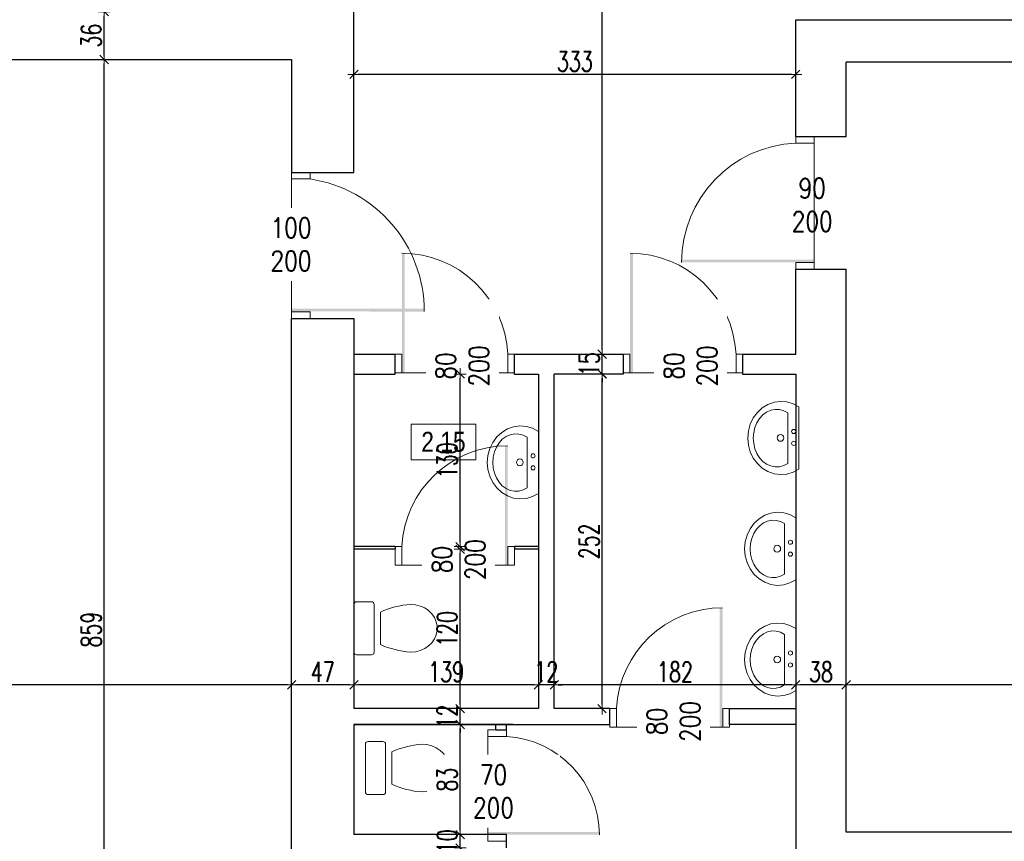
# Model space of a CAD drawing. Header units: millimetres. Extents: x 0 to 111311, y -48878 to -25280.
# Tile 21 of 244: x 66983 to 67725, y -39263 to -38644. Entities that reach past the tile are written whole.
import ezdxf

# ---------------------------------------------------------------- set-up
doc = ezdxf.new("R2010")
doc.units = ezdxf.units.MM
doc.layers.get('Defpoints').update_dxf_attribs({"color": 30})
for name, color, linetype, lineweight in [('0.35', 132, 'Continuous', 35), ('0_meble', 8, 'Continuous', 9), ('J opisy', 7, 'Continuous', 9), ('J stolarka_okna', 144, 'Continuous', 0), ('J wymiary', 1, 'Continuous', 9), ('OPIS', 7, 'Continuous', 5), ('sciany', 252, 'Continuous', 30)]:
    doc.layers.add(name, color=color, linetype=linetype, lineweight=lineweight)
doc.styles.add('ADESK2', font='simplex', dxfattribs={"width": 0.7})
doc.styles.get("Standard").update_dxf_attribs({"font": 'arial.ttf'})
doc.dimstyles.new('1-100', dxfattribs={"dimscale": 1.5, "dimtxt": 10, "dimasz": 2, "dimexe": 1, "dimexo": 1, "dimgap": 1.5, "dimtad": 1, "dimdec": 0, "dimrnd": 0.5, "dimdsep": 46, "dimtxsty": 'ADESK2', "dimblk": 'wymiar', "dimcen": -1, "dimdle": 5, "dimse1": 1, "dimse2": 1, "dimclrd": 256, "dimclre": 256, "dimclrt": 256, "dimadec": 0, "dimazin": 0, "dimtfac": 1, "dimtdec": 0, "dimtix": 1, "dimtmove": 0, "dimatfit": 3, "dimfxl": 20, "dimfxlon": 1, "dimtolj": 1, "dimtzin": 0, "dimarcsym": 0})

# ---------------------------------------------------------------- blocks, each defined once
blk = doc.blocks.new('muszla04')
blk.add_lwpolyline([(0, 40), (11.23, 40, -0.414214), (13.23, 38), (13.23, 2, -0.414214), (11.23, 0), (0, 0, -0.414214), (-2, 2), (-2, 38, -0.414214)], format="xyb", close=True)
at = {"flags": 128}
blk.add_lwpolyline([(40.7, 2), (44.4, 2.31), (47.98, 3.22), (51.31, 4.7), (54.27, 6.7), (56.78, 9.15), (58.74, 11.98), (60.08, 15.07), (60.76, 18.34), (60.76, 21.66), (60.08, 24.93), (58.74, 28.02), (56.78, 30.85), (54.27, 33.3), (51.31, 35.3), (47.98, 36.78), (44.4, 37.69), (40.7, 38)], dxfattribs=at)
blk.add_lwpolyline([(17.92, 32.21), (17.92, 7.79)])
for centre, start, end in [((45.81, -29.75), 94.30913, 114.23108), ((45.81, 69.75), 245.76892, 265.69087)]:
    blk.add_arc(centre, 67.95, start, end)
blk = doc.blocks.new('umywal04')
at = {"flags": 128}
for points in [[(0, 0), (-2.35, -4.36), (-3.75, -9.05), (-4.13, -13.9), (-3.49, -18.73), (-1.85, -23.35), (0.74, -27.6), (4.16, -31.32), (8.31, -34.36), (13.02, -36.62), (18.11, -38.01), (23.4, -38.48), (28.69, -38.01), (33.78, -36.62), (38.49, -34.36), (42.63, -31.32), (46.06, -27.6), (48.64, -23.35), (50.29, -18.73), (50.93, -13.9), (50.55, -9.05), (49.15, -4.36), (46.8, 0)], [(4.27, -8.38), (2.67, -11.42), (1.79, -14.65), (1.67, -17.95), (2.32, -21.21), (3.71, -24.31), (5.79, -27.15), (8.49, -29.63), (11.71, -31.65), (15.34, -33.15), (19.25, -34.07), (23.31, -34.38), (27.36, -34.07), (31.27, -33.15), (34.91, -31.65), (38.13, -29.63), (40.82, -27.15), (42.9, -24.31), (44.29, -21.21), (44.94, -17.95), (44.82, -14.65), (43.95, -11.42), (42.34, -8.38)]]:
    blk.add_lwpolyline(points, dxfattribs=at)
for points in [[(0, 0), (46.8, 0)], [(4.27, -8.38), (42.34, -8.38)]]:
    blk.add_lwpolyline(points)
for centre, radius in [((19.34, -3.97), 1.56), ((28.33, -3.97), 1.56), ((23.48, -13.91), 2.54)]:
    blk.add_circle(centre, radius)
blk = doc.blocks.new('wymiar')
for p, q in [((1.5, 0), (-1.5, 0)), ((1.06, 1.06), (-1.06, -1.06)), ((0, 1.5), (0, -1.5))]:
    blk.add_line(p, q)
blk = doc.blocks.new('*D2091')
at = {"layer": 'Defpoints', "color": 0, "ltscale": 4}
for p in [(67605.59, -39144.97), (67605.59, -39144.97), (67909.59, -39144.97)]:
    blk.add_point(p, dxfattribs=at)
at = {"layer": 'J wymiary', "lineweight": -2}
blk.add_line((67906.59, -39144.97), (67608.59, -39144.97), dxfattribs=at)
at = {"layer": 'J wymiary', "lineweight": -2, "ltscale": 4, "xscale": 3, "yscale": 3, "zscale": 3, "rotation": 180}
blk.add_blockref('wymiar', (67605.59, -39144.97), dxfattribs=at)
at = {"layer": 'J wymiary', "lineweight": -2, "ltscale": 4, "xscale": 3, "yscale": 3, "zscale": 3}
blk.add_blockref('wymiar', (67909.59, -39144.97), dxfattribs=at)
at = {"layer": 'J wymiary', "ltscale": 4, "insert": (67757.59, -39135.22), "char_height": 15, "attachment_point": 5, "style": 'ADESK2'}
blk.add_mtext('\\A1;304', dxfattribs=at)
blk = doc.blocks.new('*D2092')
at = {"layer": 'Defpoints', "color": 0, "ltscale": 4}
for p in [(67567.59, -39144.97), (67567.59, -39144.97), (67605.59, -39144.97)]:
    blk.add_point(p, dxfattribs=at)
at = {"layer": 'J wymiary', "lineweight": -2}
blk.add_line((67602.59, -39144.97), (67570.59, -39144.97), dxfattribs=at)
at = {"layer": 'J wymiary', "lineweight": -2, "ltscale": 4, "xscale": 3, "yscale": 3, "zscale": 3, "rotation": 180}
blk.add_blockref('wymiar', (67567.59, -39144.97), dxfattribs=at)
at = {"layer": 'J wymiary', "lineweight": -2, "ltscale": 4, "xscale": 3, "yscale": 3, "zscale": 3}
blk.add_blockref('wymiar', (67605.59, -39144.97), dxfattribs=at)
at = {"layer": 'J wymiary', "ltscale": 4, "insert": (67586.59, -39135.22), "char_height": 15, "attachment_point": 5, "style": 'ADESK2'}
blk.add_mtext('\\A1;38', dxfattribs=at)
blk = doc.blocks.new('*D2093')
at = {"layer": 'Defpoints', "color": 0, "ltscale": 4}
for p in [(67385.59, -39144.97), (67385.59, -39144.97), (67567.59, -39144.97)]:
    blk.add_point(p, dxfattribs=at)
at = {"layer": 'J wymiary', "lineweight": -2}
blk.add_line((67564.59, -39144.97), (67388.59, -39144.97), dxfattribs=at)
at = {"layer": 'J wymiary', "lineweight": -2, "ltscale": 4, "xscale": 3, "yscale": 3, "zscale": 3, "rotation": 180}
blk.add_blockref('wymiar', (67385.59, -39144.97), dxfattribs=at)
at = {"layer": 'J wymiary', "lineweight": -2, "ltscale": 4, "xscale": 3, "yscale": 3, "zscale": 3}
blk.add_blockref('wymiar', (67567.59, -39144.97), dxfattribs=at)
at = {"layer": 'J wymiary', "ltscale": 4, "insert": (67476.59, -39135.22), "char_height": 15, "attachment_point": 5, "style": 'ADESK2'}
blk.add_mtext('\\A1;182', dxfattribs=at)
blk = doc.blocks.new('*D2094')
at = {"layer": 'Defpoints', "color": 0, "ltscale": 4}
for p in [(67373.59, -39144.97), (67373.59, -39144.97), (67385.59, -39144.97)]:
    blk.add_point(p, dxfattribs=at)
at = {"layer": 'J wymiary', "lineweight": -2}
for p, q in [((67370.59, -39144.97), (67367.59, -39144.97)), ((67385.59, -39144.97), (67373.59, -39144.97)), ((67388.59, -39144.97), (67391.59, -39144.97))]:
    blk.add_line(p, q, dxfattribs=at)
at = {"layer": 'J wymiary', "lineweight": -2, "ltscale": 4, "xscale": 3, "yscale": 3, "zscale": 3}
blk.add_blockref('wymiar', (67373.59, -39144.97), dxfattribs=at)
at = {"layer": 'J wymiary', "lineweight": -2, "ltscale": 4, "xscale": 3, "yscale": 3, "zscale": 3, "rotation": 180}
blk.add_blockref('wymiar', (67385.59, -39144.97), dxfattribs=at)
at = {"layer": 'J wymiary', "ltscale": 4, "insert": (67379.59, -39135.22), "char_height": 15, "attachment_point": 5, "style": 'ADESK2'}
blk.add_mtext('\\A1;12', dxfattribs=at)
blk = doc.blocks.new('*D2095')
at = {"layer": 'Defpoints', "color": 0, "ltscale": 4}
for p in [(67234.59, -39144.97), (67234.59, -39144.97), (67373.59, -39144.97)]:
    blk.add_point(p, dxfattribs=at)
at = {"layer": 'J wymiary', "lineweight": -2}
blk.add_line((67370.59, -39144.97), (67237.59, -39144.97), dxfattribs=at)
at = {"layer": 'J wymiary', "lineweight": -2, "ltscale": 4, "xscale": 3, "yscale": 3, "zscale": 3, "rotation": 180}
blk.add_blockref('wymiar', (67234.59, -39144.97), dxfattribs=at)
at = {"layer": 'J wymiary', "lineweight": -2, "ltscale": 4, "xscale": 3, "yscale": 3, "zscale": 3}
blk.add_blockref('wymiar', (67373.59, -39144.97), dxfattribs=at)
at = {"layer": 'J wymiary', "ltscale": 4, "insert": (67304.09, -39135.22), "char_height": 15, "attachment_point": 5, "style": 'ADESK2'}
blk.add_mtext('\\A1;139', dxfattribs=at)
blk = doc.blocks.new('*D2096')
at = {"layer": 'Defpoints', "color": 0, "ltscale": 4}
for p in [(67187.59, -39144.97), (67187.59, -39144.97), (67234.59, -39144.97)]:
    blk.add_point(p, dxfattribs=at)
at = {"layer": 'J wymiary', "lineweight": -2}
blk.add_line((67231.59, -39144.97), (67190.59, -39144.97), dxfattribs=at)
at = {"layer": 'J wymiary', "lineweight": -2, "ltscale": 4, "xscale": 3, "yscale": 3, "zscale": 3, "rotation": 180}
blk.add_blockref('wymiar', (67187.59, -39144.97), dxfattribs=at)
at = {"layer": 'J wymiary', "lineweight": -2, "ltscale": 4, "xscale": 3, "yscale": 3, "zscale": 3}
blk.add_blockref('wymiar', (67234.59, -39144.97), dxfattribs=at)
at = {"layer": 'J wymiary', "ltscale": 4, "insert": (67211.09, -39135.22), "char_height": 15, "attachment_point": 5, "style": 'ADESK2'}
blk.add_mtext('\\A1;47', dxfattribs=at)
blk = doc.blocks.new('*D2097')
at = {"layer": 'Defpoints', "color": 0, "ltscale": 4}
for p in [(66632.59, -39144.97), (66632.59, -39144.97), (67187.59, -39144.97)]:
    blk.add_point(p, dxfattribs=at)
at = {"layer": 'J wymiary', "lineweight": -2}
blk.add_line((67184.59, -39144.97), (66635.59, -39144.97), dxfattribs=at)
at = {"layer": 'J wymiary', "lineweight": -2, "ltscale": 4, "xscale": 3, "yscale": 3, "zscale": 3, "rotation": 180}
blk.add_blockref('wymiar', (66632.59, -39144.97), dxfattribs=at)
at = {"layer": 'J wymiary', "lineweight": -2, "ltscale": 4, "xscale": 3, "yscale": 3, "zscale": 3}
blk.add_blockref('wymiar', (67187.59, -39144.97), dxfattribs=at)
at = {"layer": 'J wymiary', "ltscale": 4, "insert": (66910.09, -39135.22), "char_height": 15, "attachment_point": 5, "style": 'ADESK2'}
blk.add_mtext('\\A1;555', dxfattribs=at)
blk = doc.blocks.new('*D2114')
at = {"layer": 'Defpoints', "color": 0, "ltscale": 4}
for p in [(67046.33, -38673.82), (67187.59, -38673.82), (67187.59, -39532.82)]:
    blk.add_point(p, dxfattribs=at)
at = {"layer": 'J wymiary', "lineweight": -2}
blk.add_line((67046.33, -39529.82), (67046.33, -38676.82), dxfattribs=at)
at = {"layer": 'J wymiary', "lineweight": -2, "ltscale": 4, "xscale": 3, "yscale": 3, "zscale": 3}
for p, rotation in [((67046.33, -38673.82), 90), ((67046.33, -39532.82), 270)]:
    blk.add_blockref('wymiar', p, dxfattribs=dict(at, rotation=rotation))
at = {"layer": 'J wymiary', "ltscale": 4, "insert": (67036.58, -39103.32), "char_height": 15, "attachment_point": 5, "rotation": 90, "style": 'ADESK2'}
blk.add_mtext('\\A1;859', dxfattribs=at)
blk = doc.blocks.new('*D2115')
at = {"layer": 'Defpoints', "color": 0, "ltscale": 4}
for p in [(67046.33, -38637.82), (67046.33, -38637.82), (67046.33, -38673.82)]:
    blk.add_point(p, dxfattribs=at)
at = {"layer": 'J wymiary', "lineweight": -2}
blk.add_line((67046.33, -38670.82), (67046.33, -38640.82), dxfattribs=at)
at = {"layer": 'J wymiary', "lineweight": -2, "ltscale": 4, "xscale": 3, "yscale": 3, "zscale": 3}
for p, rotation in [((67046.33, -38637.82), 90), ((67046.33, -38673.82), 270)]:
    blk.add_blockref('wymiar', p, dxfattribs=dict(at, rotation=rotation))
at = {"layer": 'J wymiary', "ltscale": 4, "insert": (67036.58, -38655.82), "char_height": 15, "attachment_point": 5, "rotation": 90, "style": 'ADESK2'}
blk.add_mtext('\\A1;36', dxfattribs=at)
blk = doc.blocks.new('*D2145')
at = {"layer": 'Defpoints', "color": 0, "ltscale": 4}
for p in [(67314.68, -39257.82), (67314.68, -39257.82), (67314.68, -39267.82)]:
    blk.add_point(p, dxfattribs=at)
at = {"layer": 'J wymiary', "lineweight": -2}
for p, q in [((67314.68, -39254.82), (67314.68, -39251.82)), ((67314.68, -39267.82), (67314.68, -39257.82)), ((67314.68, -39270.82), (67314.68, -39273.82))]:
    blk.add_line(p, q, dxfattribs=at)
at = {"layer": 'J wymiary', "lineweight": -2, "ltscale": 4, "xscale": 3, "yscale": 3, "zscale": 3}
for p, rotation in [((67314.68, -39257.82), 270), ((67314.68, -39267.82), 90)]:
    blk.add_blockref('wymiar', p, dxfattribs=dict(at, rotation=rotation))
at = {"layer": 'J wymiary', "ltscale": 4, "insert": (67304.93, -39262.82), "char_height": 15, "attachment_point": 5, "rotation": 90, "style": 'ADESK2'}
blk.add_mtext('\\A1;10', dxfattribs=at)
blk = doc.blocks.new('*D2146')
at = {"layer": 'Defpoints', "color": 0, "ltscale": 4}
for p in [(67314.68, -39174.82), (67314.68, -39174.82), (67314.68, -39257.82)]:
    blk.add_point(p, dxfattribs=at)
at = {"layer": 'J wymiary', "lineweight": -2}
blk.add_line((67314.68, -39254.82), (67314.68, -39177.82), dxfattribs=at)
at = {"layer": 'J wymiary', "lineweight": -2, "ltscale": 4, "xscale": 3, "yscale": 3, "zscale": 3}
for p, rotation in [((67314.68, -39174.82), 90), ((67314.68, -39257.82), 270)]:
    blk.add_blockref('wymiar', p, dxfattribs=dict(at, rotation=rotation))
at = {"layer": 'J wymiary', "ltscale": 4, "insert": (67304.93, -39216.32), "char_height": 15, "attachment_point": 5, "rotation": 90, "style": 'ADESK2'}
blk.add_mtext('\\A1;83', dxfattribs=at)
blk = doc.blocks.new('*D2147')
at = {"layer": 'Defpoints', "color": 0, "ltscale": 4}
for p in [(67314.68, -39162.82), (67314.68, -39162.82), (67314.68, -39174.82)]:
    blk.add_point(p, dxfattribs=at)
at = {"layer": 'J wymiary', "lineweight": -2}
for p, q in [((67314.68, -39159.82), (67314.68, -39156.82)), ((67314.68, -39174.82), (67314.68, -39162.82)), ((67314.68, -39177.82), (67314.68, -39180.82))]:
    blk.add_line(p, q, dxfattribs=at)
at = {"layer": 'J wymiary', "lineweight": -2, "ltscale": 4, "xscale": 3, "yscale": 3, "zscale": 3}
for p, rotation in [((67314.68, -39162.82), 270), ((67314.68, -39174.82), 90)]:
    blk.add_blockref('wymiar', p, dxfattribs=dict(at, rotation=rotation))
at = {"layer": 'J wymiary', "ltscale": 4, "insert": (67304.93, -39168.82), "char_height": 15, "attachment_point": 5, "rotation": 90, "style": 'ADESK2'}
blk.add_mtext('\\A1;12', dxfattribs=at)
blk = doc.blocks.new('*D2148')
at = {"layer": 'Defpoints', "color": 0, "ltscale": 4}
for p in [(67314.68, -39042.82), (67314.68, -39042.82), (67314.68, -39162.82)]:
    blk.add_point(p, dxfattribs=at)
at = {"layer": 'J wymiary', "lineweight": -2}
blk.add_line((67314.68, -39159.82), (67314.68, -39045.82), dxfattribs=at)
at = {"layer": 'J wymiary', "lineweight": -2, "ltscale": 4, "xscale": 3, "yscale": 3, "zscale": 3}
for p, rotation in [((67314.68, -39042.82), 90), ((67314.68, -39162.82), 270)]:
    blk.add_blockref('wymiar', p, dxfattribs=dict(at, rotation=rotation))
at = {"layer": 'J wymiary', "ltscale": 4, "insert": (67304.93, -39102.82), "char_height": 15, "attachment_point": 5, "rotation": 90, "style": 'ADESK2'}
blk.add_mtext('\\A1;120', dxfattribs=at)
blk = doc.blocks.new('*D2149')
at = {"layer": 'Defpoints', "color": 0, "ltscale": 4}
for p in [(67265.59, -38910.82), (67314.68, -38910.82), (67265.59, -39040.82)]:
    blk.add_point(p, dxfattribs=at)
at = {"layer": 'J wymiary', "lineweight": -2}
blk.add_line((67314.68, -39037.82), (67314.68, -38913.82), dxfattribs=at)
at = {"layer": 'J wymiary', "lineweight": -2, "ltscale": 4, "xscale": 3, "yscale": 3, "zscale": 3}
for p, rotation in [((67314.68, -38910.82), 90), ((67314.68, -39040.82), 270)]:
    blk.add_blockref('wymiar', p, dxfattribs=dict(at, rotation=rotation))
at = {"layer": 'J wymiary', "ltscale": 4, "insert": (67304.93, -38975.82), "char_height": 15, "attachment_point": 5, "rotation": 90, "style": 'ADESK2'}
blk.add_mtext('\\A1;130', dxfattribs=at)
blk = doc.blocks.new('*D2150')
at = {"layer": 'Defpoints', "color": 0, "ltscale": 4}
for p in [(67385.59, -38910.82), (67421.61, -38910.82), (67385.59, -39162.82)]:
    blk.add_point(p, dxfattribs=at)
at = {"layer": 'J wymiary', "lineweight": -2}
blk.add_line((67421.61, -39159.82), (67421.61, -38913.82), dxfattribs=at)
at = {"layer": 'J wymiary', "lineweight": -2, "ltscale": 4, "xscale": 3, "yscale": 3, "zscale": 3}
for p, rotation in [((67421.61, -38910.82), 90), ((67421.61, -39162.82), 270)]:
    blk.add_blockref('wymiar', p, dxfattribs=dict(at, rotation=rotation))
at = {"layer": 'J wymiary', "ltscale": 4, "insert": (67411.86, -39036.82), "char_height": 15, "attachment_point": 5, "rotation": 90, "style": 'ADESK2'}
blk.add_mtext('\\A1;252', dxfattribs=at)
blk = doc.blocks.new('*D2151')
at = {"layer": 'Defpoints', "color": 0, "ltscale": 4}
for p in [(67421.61, -38895.82), (67421.72, -38895.82), (67421.61, -38910.82)]:
    blk.add_point(p, dxfattribs=at)
at = {"layer": 'J wymiary', "lineweight": -2}
for p, q in [((67421.72, -38892.82), (67421.72, -38889.82)), ((67421.72, -38910.82), (67421.72, -38895.82)), ((67421.72, -38913.82), (67421.72, -38916.82))]:
    blk.add_line(p, q, dxfattribs=at)
at = {"layer": 'J wymiary', "lineweight": -2, "ltscale": 4, "xscale": 3, "yscale": 3, "zscale": 3}
for p, rotation in [((67421.72, -38895.82), 270), ((67421.72, -38910.82), 90)]:
    blk.add_blockref('wymiar', p, dxfattribs=dict(at, rotation=rotation))
at = {"layer": 'J wymiary', "ltscale": 4, "insert": (67411.97, -38903.32), "char_height": 15, "attachment_point": 5, "rotation": 90, "style": 'ADESK2'}
blk.add_mtext('\\A1;15', dxfattribs=at)
blk = doc.blocks.new('*D2152')
at = {"layer": 'Defpoints', "color": 0, "ltscale": 4}
for p in [(67421.61, -38283.82), (67421.72, -38283.82), (67421.61, -38895.82)]:
    blk.add_point(p, dxfattribs=at)
at = {"layer": 'J wymiary', "lineweight": -2}
blk.add_line((67421.72, -38892.82), (67421.72, -38286.82), dxfattribs=at)
at = {"layer": 'J wymiary', "lineweight": -2, "ltscale": 4, "xscale": 3, "yscale": 3, "zscale": 3}
for p, rotation in [((67421.72, -38283.82), 90), ((67421.72, -38895.82), 270)]:
    blk.add_blockref('wymiar', p, dxfattribs=dict(at, rotation=rotation))
at = {"layer": 'J wymiary', "ltscale": 4, "insert": (67411.97, -38589.82), "char_height": 15, "attachment_point": 5, "rotation": 90, "style": 'ADESK2'}
blk.add_mtext('\\A1;612', dxfattribs=at)
blk = doc.blocks.new('*D2153')
at = {"layer": 'Defpoints', "color": 0, "ltscale": 4}
for p in [(67234.59, -38643.82), (67567.59, -38643.82), (67234.59, -38685.04)]:
    blk.add_point(p, dxfattribs=at)
at = {"layer": 'J wymiary', "lineweight": -2}
blk.add_line((67564.59, -38685.04), (67237.59, -38685.04), dxfattribs=at)
at = {"layer": 'J wymiary', "lineweight": -2, "ltscale": 4, "xscale": 3, "yscale": 3, "zscale": 3, "rotation": 180}
blk.add_blockref('wymiar', (67234.59, -38685.04), dxfattribs=at)
at = {"layer": 'J wymiary', "lineweight": -2, "ltscale": 4, "xscale": 3, "yscale": 3, "zscale": 3}
blk.add_blockref('wymiar', (67567.59, -38685.04), dxfattribs=at)
at = {"layer": 'J wymiary', "ltscale": 4, "insert": (67401.09, -38675.29), "char_height": 15, "attachment_point": 5, "style": 'ADESK2'}
blk.add_mtext('\\A1;333', dxfattribs=at)
blk = doc.blocks.new('*D2264')
at = {"layer": 'Defpoints', "color": 0, "ltscale": 4}
for p in [(65924.59, -37767.82), (71294.81, -37767.82), (71294.81, -39878.71)]:
    blk.add_point(p, dxfattribs=at)
at = {"layer": 'J wymiary', "lineweight": -2, "ltscale": 4}
blk.add_line((65927.59, -39878.71), (71291.81, -39878.71), dxfattribs=at)
at = {"layer": 'J wymiary', "lineweight": -2, "ltscale": 4, "xscale": 3, "yscale": 3, "zscale": 3, "rotation": 180}
blk.add_blockref('wymiar', (65924.59, -39878.71), dxfattribs=at)
at = {"layer": 'J wymiary', "lineweight": -2, "ltscale": 4, "xscale": 3, "yscale": 3, "zscale": 3}
blk.add_blockref('wymiar', (71294.81, -39878.71), dxfattribs=at)
at = {"layer": 'J wymiary', "ltscale": 4, "insert": (68609.7, -39868.96), "char_height": 15, "attachment_point": 5, "style": 'ADESK2'}
blk.add_mtext('\\A1;5370', dxfattribs=at)
blk = doc.blocks.new('*D2321')
at = {"layer": 'Defpoints', "color": 0, "ltscale": 4}
for p in [(67573.57, -34741.82), (71251.22, -39579.04), (71746.6, -39579.04)]:
    blk.add_point(p, dxfattribs=at)
at = {"layer": 'J wymiary', "lineweight": -2}
blk.add_line((71746.6, -34744.82), (71746.6, -39576.04), dxfattribs=at)
at = {"layer": 'J wymiary', "lineweight": -2, "ltscale": 4, "xscale": 3, "yscale": 3, "zscale": 3}
for p, rotation in [((71746.6, -34741.82), 90), ((71746.6, -39579.04), 270)]:
    blk.add_blockref('wymiar', p, dxfattribs=dict(at, rotation=rotation))
at = {"layer": 'J wymiary', "ltscale": 4, "insert": (71736.85, -37160.43), "char_height": 15, "attachment_point": 5, "rotation": 90, "style": 'ADESK2'}
blk.add_mtext('\\A1;4837', dxfattribs=at)

msp = doc.modelspace()

# ---------------------------------------------------------------- linework, layer by layer
at = {"layer": '0.35', "color": 1}
msp.add_line((67567.586, -38887.584), (67567.586, -38887.584), dxfattribs=at)
at = {"layer": 'J opisy'}
for p, q in [((67556.586, -38781.816), (67606.586, -38781.816)), ((67212.586, -38808.757), (67162.586, -38808.757)), ((67312.014, -38880.15), (67312.014, -38930.15)), ((67484.014, -38880.15), (67484.014, -38930.15)), ((67309.158, -39025.15), (67309.158, -39075.15)), ((67471.158, -39147.15), (67471.158, -39197.15)), ((67365.252, -39220.816), (67315.252, -39220.816))]:
    msp.add_line(p, q, dxfattribs=at)
at = {"layer": 'J stolarka_okna'}
for p, q in [((67581.586, -38731.816), (67567.586, -38731.816)), ((67567.586, -38731.816), (67567.586, -38736.816)), ((67581.586, -38736.816), (67581.586, -38731.816)), ((67581.586, -38736.816), (67567.586, -38736.816)), ((67187.586, -38758.816), (67201.586, -38758.816)), ((67187.586, -38763.816), (67187.586, -38758.816)), ((67201.586, -38758.816), (67201.586, -38763.816)), ((67187.586, -38763.816), (67187.586, -38863.816)), ((67201.586, -38763.816), (67187.586, -38763.816)), ((67581.586, -38826.816), (67567.586, -38826.816)), ((67567.586, -38826.816), (67567.586, -38831.816)), ((67581.586, -38831.816), (67567.586, -38831.816)), ((67581.586, -38831.816), (67581.586, -38826.816)), ((67187.586, -38863.816), (67201.586, -38863.816)), ((67187.586, -38868.816), (67187.586, -38863.816)), ((67187.586, -38868.816), (67201.586, -38868.816)), ((67201.586, -38863.816), (67201.586, -38868.816)), ((67270.586, -38895.816), (67265.586, -38895.816)), ((67265.586, -38909.816), (67265.586, -38895.816)), ((67270.586, -38909.816), (67270.586, -38895.816)), ((67355.586, -38895.816), (67350.586, -38895.816)), ((67350.586, -38909.816), (67350.586, -38895.816)), ((67355.586, -38909.816), (67355.586, -38895.816)), ((67355.586, -38909.816), (67355.586, -38895.816)), ((67442.586, -38895.816), (67437.586, -38895.816)), ((67437.586, -38909.816), (67437.586, -38895.816)), ((67442.586, -38909.816), (67442.586, -38895.816)), ((67527.586, -38895.816), (67522.586, -38895.816)), ((67522.586, -38909.816), (67522.586, -38895.816)), ((67527.586, -38909.816), (67527.586, -38895.816)), ((67265.586, -38909.816), (67270.586, -38909.816)), ((67270.586, -38909.816), (67350.586, -38909.816)), ((67350.586, -38909.816), (67355.586, -38909.816)), ((67437.586, -38909.816), (67442.586, -38909.816)), ((67442.586, -38909.816), (67522.586, -38909.816)), ((67522.586, -38909.816), (67527.586, -38909.816)), ((67265.586, -39054.816), (67265.586, -39040.816)), ((67265.586, -39040.816), (67270.586, -39040.816)), ((67270.586, -39054.816), (67270.586, -39040.816)), ((67350.586, -39054.816), (67350.586, -39040.816)), ((67350.586, -39040.816), (67355.586, -39040.816)), ((67355.586, -39054.816), (67355.586, -39040.816)), ((67270.586, -39054.816), (67265.586, -39054.816)), ((67350.586, -39054.816), (67270.586, -39054.816)), ((67355.586, -39054.816), (67350.586, -39054.816)), ((67427.586, -39176.816), (67427.586, -39162.816)), ((67427.586, -39162.816), (67432.586, -39162.816)), ((67432.586, -39176.816), (67432.586, -39162.816)), ((67512.586, -39176.816), (67512.586, -39162.816)), ((67512.586, -39162.816), (67517.586, -39162.816)), ((67517.586, -39176.816), (67517.586, -39162.816)), ((67335.586, -39183.816), (67335.586, -39178.816)), ((67349.586, -39178.816), (67335.586, -39178.816)), ((67349.586, -39178.816), (67349.586, -39183.816)), ((67432.586, -39176.816), (67427.586, -39176.816)), ((67512.586, -39176.816), (67432.586, -39176.816)), ((67517.586, -39176.816), (67512.586, -39176.816)), ((67335.586, -39257.816), (67335.586, -39183.816)), ((67335.586, -39183.816), (67349.586, -39183.816)), ((67335.586, -39262.816), (67335.586, -39257.816)), ((67335.586, -39257.816), (67349.586, -39257.816)), ((67335.586, -39262.816), (67349.586, -39262.816)), ((67349.586, -39257.816), (67349.586, -39262.816))]:
    msp.add_line(p, q, dxfattribs=at)
for centre, radius, start, end in [((67186.567, -38863.712), 101.019, 0, 81.449952), ((67270.69, -38899.812), 79.996, 2.863242, 90), ((67442.69, -38899.812), 79.996, 2.863242, 90), ((67350.482, -39044.812), 79.996, 90, 177.136758), ((67512.482, -39166.812), 79.996, 90, 177.136758), ((67345.339, -39257.942), 74.247, 0, 86.720915)]:
    msp.add_arc(centre, radius, start, end, dxfattribs=at)
for points in [[(67272.815, -38819.816), (67270.69, -38819.816), (67272.815, -38909.816), (67270.815, -38909.816)], [(67444.815, -38819.816), (67442.69, -38819.816), (67444.815, -38909.816), (67442.815, -38909.816)], [(67481.586, -38824.587), (67481.586, -38826.712), (67581.586, -38824.587), (67581.586, -38826.587)], [(67287.586, -38861.587), (67287.586, -38863.712), (67187.586, -38861.587), (67187.586, -38863.587)], [(67348.357, -38964.816), (67350.482, -38964.816), (67348.357, -39054.816), (67350.357, -39054.816)], [(67510.357, -39086.816), (67512.482, -39086.816), (67510.357, -39176.816), (67512.357, -39176.816)], [(67419.586, -39255.816), (67419.586, -39257.942), (67335.586, -39255.816), (67335.586, -39257.816)]]:
    msp.add_solid(points, dxfattribs=at)
at = {"layer": 'sciany'}
for p, q in [((67234.586, -38758.816), (67234.586, -38572.816)), ((67567.586, -38731.816), (67567.586, -38643.816)), ((67567.586, -38643.816), (68165.586, -38643.816)), ((66632.586, -38673.816), (67187.586, -38673.816)), ((67187.586, -38673.816), (67187.586, -38758.816)), ((68165.586, -38675.816), (67605.586, -38675.816)), ((67605.586, -38731.816), (67605.586, -38675.816)), ((67567.586, -38731.816), (67605.586, -38731.816)), ((67187.586, -38758.816), (67234.586, -38758.816)), ((67567.586, -38895.816), (67567.586, -38831.816)), ((67567.586, -38831.816), (67605.586, -38831.816)), ((67605.586, -39255.816), (67605.586, -38831.816)), ((67187.586, -39532.816), (67187.586, -38868.816)), ((67187.586, -38868.816), (67234.586, -38868.816)), ((67234.586, -38868.816), (67234.586, -38943.816)), ((67234.586, -38895.816), (67265.586, -38895.816)), ((67265.586, -38910.816), (67265.586, -38895.816)), ((67355.586, -38910.816), (67355.586, -38895.816)), ((67355.586, -38895.816), (67437.586, -38895.816)), ((67355.586, -38895.816), (67437.586, -38895.816)), ((67437.586, -38895.816), (67437.586, -38910.816)), ((67527.586, -38895.816), (67567.586, -38895.816)), ((67527.586, -38895.816), (67527.586, -38910.816)), ((67234.586, -38910.816), (67265.586, -38910.816)), ((67355.586, -38910.816), (67373.586, -38910.816)), ((67373.586, -38910.816), (67373.586, -39018.992)), ((67373.586, -38910.816), (67373.586, -39162.816)), ((67437.586, -38910.816), (67385.586, -38910.816)), ((67385.586, -39162.816), (67385.586, -38910.816)), ((67527.586, -38910.816), (67567.586, -38910.816)), ((67567.586, -38910.816), (67567.586, -39362.816)), ((67234.586, -38943.816), (67234.586, -39162.816)), ((67265.586, -39040.816), (67234.586, -39040.816)), ((67265.586, -39040.816), (67265.586, -39042.816)), ((67373.586, -39040.816), (67355.586, -39040.816)), ((67355.586, -39040.816), (67355.586, -39042.816)), ((67265.586, -39042.816), (67234.586, -39042.816)), ((67373.586, -39042.816), (67355.586, -39042.816)), ((67373.586, -39162.816), (67234.586, -39162.816)), ((67427.586, -39162.816), (67385.586, -39162.816)), ((67427.586, -39174.816), (67427.586, -39162.816)), ((67517.586, -39174.816), (67517.586, -39162.816)), ((67517.586, -39162.816), (67567.586, -39162.816)), ((67234.586, -39174.816), (67427.586, -39174.816)), ((67354.586, -39174.816), (67234.586, -39174.816)), ((67234.586, -39174.816), (67234.586, -39257.816)), ((67341.586, -39178.816), (67341.586, -39174.816)), ((67341.586, -39178.816), (67349.586, -39178.816)), ((67349.586, -39178.816), (67349.586, -39174.816)), ((67567.586, -39174.816), (67517.586, -39174.816)), ((67738.586, -39255.816), (67605.586, -39255.816)), ((67349.586, -39257.816), (67234.586, -39257.816)), ((67349.586, -39267.816), (67349.586, -39257.816))]:
    msp.add_line(p, q, dxfattribs=at)

# ---------------------------------------------------------------- block references
at = {"layer": '0_meble', "xscale": -1, "rotation": 270}
for p in [(67569.993, -38982.376), (67567.586, -39065.846), (67567.586, -39149.296)]:
    msp.add_blockref('umywal04', p, dxfattribs=at)
at = {"layer": '0_meble'}
msp.add_blockref('muszla04', (67245.215, -39227.644, 0), dxfattribs=at)

# ---------------------------------------------------------------- dimensions: what is measured, and where the dimension line sits
at = {"layer": 'J wymiary'}
for base, p1, p2, picture, middle in [((67421.723, -38283.816), (67421.609, -38895.816), (67421.609, -38283.816), '*D2152', (67411.973, -38589.816)), ((67046.327, -38637.816), (67046.327, -38673.816), (67046.327, -38637.816), '*D2115', (67036.577, -38655.816)), ((67421.723, -38895.816), (67421.609, -38910.816), (67421.609, -38895.816), '*D2151', (67411.973, -38903.316)), ((67421.609, -38910.816), (67385.586, -39162.816), (67385.586, -38910.816), '*D2150', (67411.859, -39036.816)), ((67314.678, -39162.816), (67314.678, -39174.816), (67314.678, -39162.816), '*D2147', (67304.928, -39168.816))]:
    dim = msp.add_linear_dim(base=base, p1=p1, p2=p2, angle=90, dimstyle='1-100', dxfattribs=at)
    dim.commit()
    dim.dimension.update_dxf_attribs({"geometry": picture, "text_midpoint": middle})
for base, p1, p2, picture, middle in [((67234.586, -38685.037), (67567.586, -38643.816), (67234.586, -38643.816), '*D2153', (67401.086, -38675.287)), ((66632.586, -39144.967), (67187.586, -39144.967), (66632.586, -39144.967), '*D2097', (66910.086, -39135.217)), ((67187.586, -39144.967), (67234.586, -39144.967), (67187.586, -39144.967), '*D2096', (67211.086, -39135.217)), ((67234.586, -39144.967), (67373.586, -39144.967), (67234.586, -39144.967), '*D2095', (67304.086, -39135.217)), ((67373.586, -39144.967), (67385.586, -39144.967), (67373.586, -39144.967), '*D2094', (67379.586, -39135.217)), ((67567.586, -39144.967), (67605.586, -39144.967), (67567.586, -39144.967), '*D2092', (67586.586, -39135.217)), ((67605.586, -39144.967), (67909.586, -39144.967), (67605.586, -39144.967), '*D2091', (67757.586, -39135.217))]:
    dim = msp.add_linear_dim(base=base, p1=p1, p2=p2, dimstyle='1-100', dxfattribs=at)
    dim.commit()
    dim.dimension.update_dxf_attribs({"geometry": picture, "text_midpoint": middle})

# ---------------------------------------------------------------- next in the draw order: texts
at = {"layer": 'J opisy', "char_height": 15, "width": 85.22639, "attachment_point": 5, "line_spacing_factor": 0.771429, "bg_fill": 2}
for s, insert, rotation in [('\\pxsm1;{\\Fsimplex.shx|c238;\\W0.8;90\\P200}', (67580.042, -38783.304), 0.004545), ('\\pxsm1;{\\Fsimplex.shx|c238;\\W0.8;100\\P200}', (67187.153, -38813.088), 359.995455), ('\\pxsm1;{\\Fsimplex.shx|c238;\\W0.8;80\\P200}', (67316.346, -38904.717), 90.004545), ('\\pxsm1;{\\Fsimplex.shx|c238;\\W0.8;80\\P200}', (67488.346, -38904.717), 90.004545), ('\\pxsm1;{\\Fsimplex.shx|c238;\\W0.8;80\\P200}', (67313.489, -39050.584), 89.995455), ('\\pxsm1;{\\Fsimplex.shx|c238;\\W0.8;80\\P200}', (67475.489, -39172.584), 89.995455), ('\\pxsm1;{\\Fsimplex.shx|c238;\\W0.8;70\\P200}', (67339.819, -39225.148), 359.995455)]:
    msp.add_mtext(s, dxfattribs=dict(at, insert=insert, rotation=rotation))

# ---------------------------------------------------------------- next in the draw order: linework, layer by layer
at = {"layer": 'J stolarka_okna'}
msp.add_line((67581.586, -38736.816), (67581.586, -38826.816), dxfattribs=at)
msp.add_arc((67571.571, -38826.712), 89.984, 92.537795, 180, dxfattribs=at)
at = {"layer": 'OPIS'}
msp.add_lwpolyline([(67326.436, -38975.348), (67277.686, -38975.348), (67277.686, -38948.473), (67326.436, -38948.473)], close=True, dxfattribs=at)

# ---------------------------------------------------------------- next in the draw order: block references
at = {"layer": '0_meble', "xscale": -1, "rotation": 270}
msp.add_blockref('umywal04', (67373.586, -39000.782), dxfattribs=at)
at = {"layer": '0_meble'}
msp.add_blockref('muszla04', (67236.586, -39122.334), dxfattribs=at)

# ---------------------------------------------------------------- next in the draw order: texts
at = {"layer": 'OPIS', "insert": (67302.061, -38961.91), "char_height": 15, "width": 48.75, "attachment_point": 5, "line_spacing_factor": 0.857143}
msp.add_mtext('{\\fArial Narrow|b0|i0|c238|p34;2.15}', dxfattribs=at)

# ---------------------------------------------------------------- next in the draw order: dimensions: what is measured, and where the dimension line sits
at = {"layer": 'J wymiary'}
dim = msp.add_linear_dim(base=(71746.599, -39579.043), p1=(67573.568, -34741.816), p2=(71251.221, -39579.043), angle=90, dimstyle='1-100', override={"dimblk": 'wymiar'}, dxfattribs=at)
dim.commit()
dim.dimension.update_dxf_attribs({"geometry": '*D2321', "text_midpoint": (71736.849, -37160.43)})
at = {"layer": 'J wymiary', "ltscale": 4}
dim = msp.add_linear_dim(base=(71294.813, -39878.714), p1=(65924.586, -37767.816), p2=(71294.813, -37767.816), dimstyle='1-100', override={"dimblk": 'wymiar', "dimtmove": 1}, dxfattribs=at)
dim.commit()
dim.dimension.update_dxf_attribs({"geometry": '*D2264', "text_midpoint": (68609.699, -39868.964)})
at = {"layer": 'J wymiary'}
for base, p1, p2, picture, middle in [((67046.327, -38673.816), (67187.586, -39532.816), (67187.586, -38673.816), '*D2114', (67036.577, -39103.316)), ((67314.678, -38910.816), (67265.586, -39040.816), (67265.586, -38910.816), '*D2149', (67304.928, -38975.816)), ((67314.678, -39042.816), (67314.678, -39162.816), (67314.678, -39042.816), '*D2148', (67304.928, -39102.816)), ((67314.678, -39174.816), (67314.678, -39257.816), (67314.678, -39174.816), '*D2146', (67304.928, -39216.316)), ((67314.678, -39257.816), (67314.678, -39267.816), (67314.678, -39257.816), '*D2145', (67304.928, -39262.816))]:
    dim = msp.add_linear_dim(base=base, p1=p1, p2=p2, angle=90, dimstyle='1-100', dxfattribs=at)
    dim.commit()
    dim.dimension.update_dxf_attribs({"geometry": picture, "text_midpoint": middle})
dim = msp.add_linear_dim(base=(67385.586, -39144.967), p1=(67567.586, -39144.967), p2=(67385.586, -39144.967), dimstyle='1-100', dxfattribs=at)
dim.commit()
dim.dimension.update_dxf_attribs({"geometry": '*D2093', "text_midpoint": (67476.586, -39135.217)})

doc.saveas('drawing.dxf')
